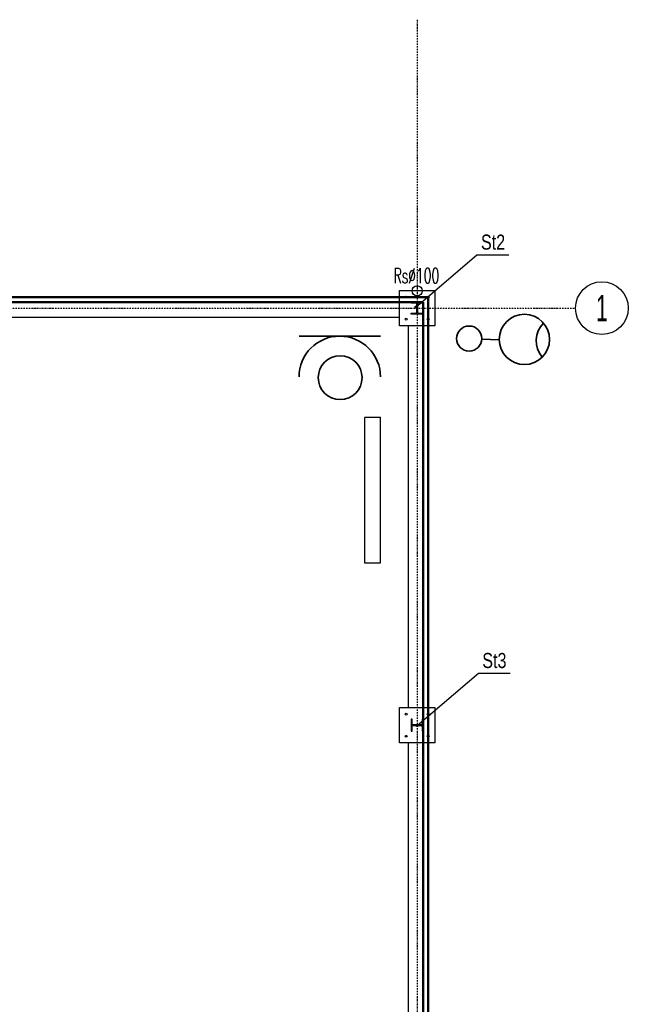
# Model space of a CAD drawing. Header units: centimetres. Extents: x 42630 to 130002, y 15 to 29179.
# Tile 114 of 159: x 52178 to 52783, y 5078 to 6058. Entities that reach past the tile are written whole.
import ezdxf
from ezdxf.enums import TextEntityAlignment as Align

# ---------------------------------------------------------------- set-up
doc = ezdxf.new("R2010")
doc.units = ezdxf.units.CM
doc.header["$LTSCALE"] = 0.01
doc.linetypes.add('DASHDOT2', pattern=[12.7, 6.35, -3.175, 0, -3.175])
doc.layers.get('0').update_dxf_attribs({"color": 253})
for name, color, linetype in [('33 - linia 2', 253, 'Continuous'), ('333 - linia 3', 253, 'Continuous'), ('A-ELEWACJE', 253, 'Continuous'), ('A-Grid', 253, 'DASHDOT2'), ('CKDACH_OPIS', 253, 'Continuous'), ('OPIS_K_WYK', 253, 'Continuous')]:
    doc.layers.add(name, color=color, linetype=linetype)
for name, color, linetype, lineweight in [('CKSCIANY_PRZEKR', 253, 'Continuous', 50), ('E-kabel', 1, 'Continuous', 35), ('Elospr', 32, 'Continuous', 30), ('eosprz', 32, 'Continuous', 35)]:
    doc.layers.add(name, color=color, linetype=linetype, lineweight=lineweight)
doc.layers.add('REV', color=253, linetype='Continuous', lineweight=40, plot=False)
doc.styles.add('BA_ARIAL_0.5', font='IC-Romans.shx', dxfattribs={"width": 0.5})
doc.styles.add('RomanS', font='romans.shx', dxfattribs={"width": 0.8})
doc.styles.get("Standard").update_dxf_attribs({"font": 'ic-simplex.shx', "width": 0.8})
doc.dimstyles.new('CADKON cm', dxfattribs={"dimscale": 10, "dimtxt": 2.5, "dimasz": 2.5, "dimexe": 1.8, "dimexo": 5, "dimgap": 0.6, "dimtad": 1, "dimrnd": 0.1, "dimtxsty": 'Standard', "dimblk1": 'OBLIQUE', "dimblk2": 'OBLIQUE', "dimsah": 1, "dimcen": 2.5, "dimadec": 1, "dimazin": 2, "dimtfac": 1, "dimtix": 1, "dimtmove": 2, "dimatfit": 3, "dimldrblk": 'OPEN30', "dimfxl": 5, "dimfxlon": 1, "dimtfill": 1, "dimtolj": 1, "dimarcsym": 0})

# ---------------------------------------------------------------- blocks, each defined once
blk = doc.blocks.new('BA_Axis_Mark')
at = {"linetype": 'Continuous'}
blk.add_circle((0, 0), 37.5, dxfattribs=at)
at = {"linetype": 'Continuous', "style": 'BA_ARIAL_0.5', "width": 0.6}
blk.add_attdef('AXIS_NUMBER', text='', height=37.5, dxfattribs=at).set_placement((0, 0), align=Align.MIDDLE_CENTER)
blk = doc.blocks.new('A$7E8814A102C37C')
at = {"layer": 'A-Grid', "ltscale": 20}
blk.add_line((-237.5, -417), (3157.5, -417), dxfattribs=at)
blk.add_lwpolyline([(3000, -130), (3000, -1964.5)], dxfattribs=at)
at = {"layer": 'A-Grid', "xscale": 0.7000000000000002, "yscale": 0.7000000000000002, "zscale": 0.7000000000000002, "rotation": 360}
blk.add_blockref('BA_Axis_Mark', (3183.75, -417), dxfattribs=at).add_auto_attribs({'AXIS_NUMBER': '1'})
blk = doc.blocks.new('A$7E8A9A372D53')
at = {"layer": '33 - linia 2'}
for points in [[(30050, -50), (30170, -50), (30170, -61), (30125.25, -61, 0.4142136), (30113.25, -73), (30113.25, -147, 0.4142136), (30125.25, -159), (30170, -159), (30170, -170), (30050, -170), (30050, -159), (30094.75, -159, 0.4142136), (30106.75, -147), (30106.75, -73, 0.4142136), (30094.75, -61), (30050, -61)], [(30050, -4200), (30050, -4320), (30061, -4320), (30061, -4275.25, -0.4142136), (30073, -4263.25), (30147, -4263.25, -0.4142136), (30159, -4275.25), (30159, -4320), (30170, -4320), (30170, -4200), (30159, -4200), (30159, -4244.75, -0.4142136), (30147, -4256.75), (30073, -4256.75, -0.4142136), (30061, -4244.75), (30061, -4200)]]:
    blk.add_lwpolyline(points, format="xyb", close=True, dxfattribs=at)
blk = doc.blocks.new('_OBLIQUE')
at = {"color": 0, "linetype": 'ByBlock'}
blk.add_line((-0.5, -0.5), (0.5, 0.5), dxfattribs=at)
blk = doc.blocks.new('A$7E8A16153526364')
at = {"layer": '33 - linia 2'}
for points in [[(-285, 65), (65, 65), (65, -285), (-285, -285)], [(-285, -4085), (65, -4085), (65, -4435), (-285, -4435)]]:
    blk.add_lwpolyline(points, close=True, dxfattribs=at)
for centre in [(-220, 0), (0, 0), (-220, -220), (0, -220), (-220, -4150), (0, -4150), (-220, -4370), (0, -4370)]:
    blk.add_circle(centre, 9, dxfattribs=at)
at = {"layer": '333 - linia 3'}
for points in [[(-4935, -50), (-4935, -200), (-285, -200), (-285, -50)], [(-200, -4085), (-50, -4085), (-50, -285), (-200, -285)], [(-200, -8285), (-50, -8285), (-50, -4435), (-200, -4435)]]:
    blk.add_lwpolyline(points, close=True, dxfattribs=at)

msp = doc.modelspace()

# ---------------------------------------------------------------- linework, layer by layer
msp.add_circle((52572.82, 5787.854), 5)
at = {"layer": 'CKSCIANY_PRZEKR'}
for p, q in [((52022.929, 5781.604), (52583.82, 5781.604)), ((52583.82, 5781.604), (52583.82, 4509.604)), ((52027.929, 5776.604), (52578.82, 5776.604)), ((52578.82, 5776.604), (52578.82, 4509.604))]:
    msp.add_line(p, q, dxfattribs=at)
at = {"layer": 'E-kabel'}
msp.add_line((52637.065, 5739.855), (52654.547, 5739.203), dxfattribs=at)
for centre, radius in [((52679.504, 5739.454), 25), ((52624.573, 5740.321), 12.5)]:
    msp.add_circle(centre, radius, dxfattribs=at)
msp.add_arc((52716.146, 5738.087), 25, 135.032016, 220.696143, dxfattribs=at)
at = {"layer": 'Elospr'}
for p, q in [((52520.472, 5661.965, 425.286), (52536.199, 5661.965, 425.286)), ((52520.472, 5661.314, 425.286), (52520.472, 5517.314, 425.286)), ((52536.199, 5517.314, 425.286), (52536.199, 5661.965, 425.286)), ((52520.472, 5517.314, 425.286), (52536.199, 5517.314, 425.286))]:
    msp.add_line(p, q, dxfattribs=at)
at = {"layer": 'eosprz', "linetype": 'Continuous'}
msp.add_line((52455.307, 5742.725), (52536.377, 5742.725), dxfattribs=at)
msp.add_circle((52496.249, 5701.439), 21.82, dxfattribs=at)
msp.add_arc((52495.842, 5702.19), 40.535, 0, 180, dxfattribs=at)
at = {"layer": 'OPIS_K_WYK', "ltscale": 0.5}
for points in [[(52632.334, 5823.668), (52663.966, 5823.668)], [(52633.684, 5407.343), (52665.316, 5407.343)]]:
    msp.add_lwpolyline(points, dxfattribs=at)

# ---------------------------------------------------------------- block references
at = {"layer": 'A-ELEWACJE', "xscale": 0.1, "yscale": 0.1, "zscale": 0.1}
msp.add_blockref('A$7E8A16153526364', (52583.82, 5781.604), dxfattribs=at)
at = {"layer": 'A-Grid', "lineweight": -3}
msp.add_blockref('A$7E8814A102C37C', (49572.82, 6187.604), dxfattribs=at)
at = {"layer": 'REV', "xscale": 0.1, "yscale": 0.1, "zscale": 0.1}
msp.add_blockref('A$7E8A9A372D53', (49561.82, 5781.604), dxfattribs=at)

# ---------------------------------------------------------------- texts
at = {"layer": 'CKDACH_OPIS', "linetype": 'Continuous', "lineweight": 9, "style": 'RomanS', "width": 0.6}
msp.add_text('Rs∅100', height=15, rotation=0.001771, dxfattribs=at).set_placement((52549.287, 5795.46))
at = {"layer": 'OPIS_K_WYK', "linetype": 'Continuous', "width": 0.8}
for s, p in [('St2', (52636.242, 5828.812)), ('St3', (52637.592, 5412.487))]:
    msp.add_text(s, height=15, dxfattribs=at).set_placement(p)

# ---------------------------------------------------------------- leaders
at = {"layer": 'OPIS_K_WYK', "ltscale": 0.5}
for points in [[(52571.47, 5771.604), (52632.334, 5823.668)], [(52572.82, 5355.279), (52633.684, 5407.343)]]:
    msp.add_leader(points, dimstyle='CADKON cm', override={"dimscale": 5, "dimldrblk": 'DotSmall'}, dxfattribs=at)

doc.saveas('drawing.dxf')
